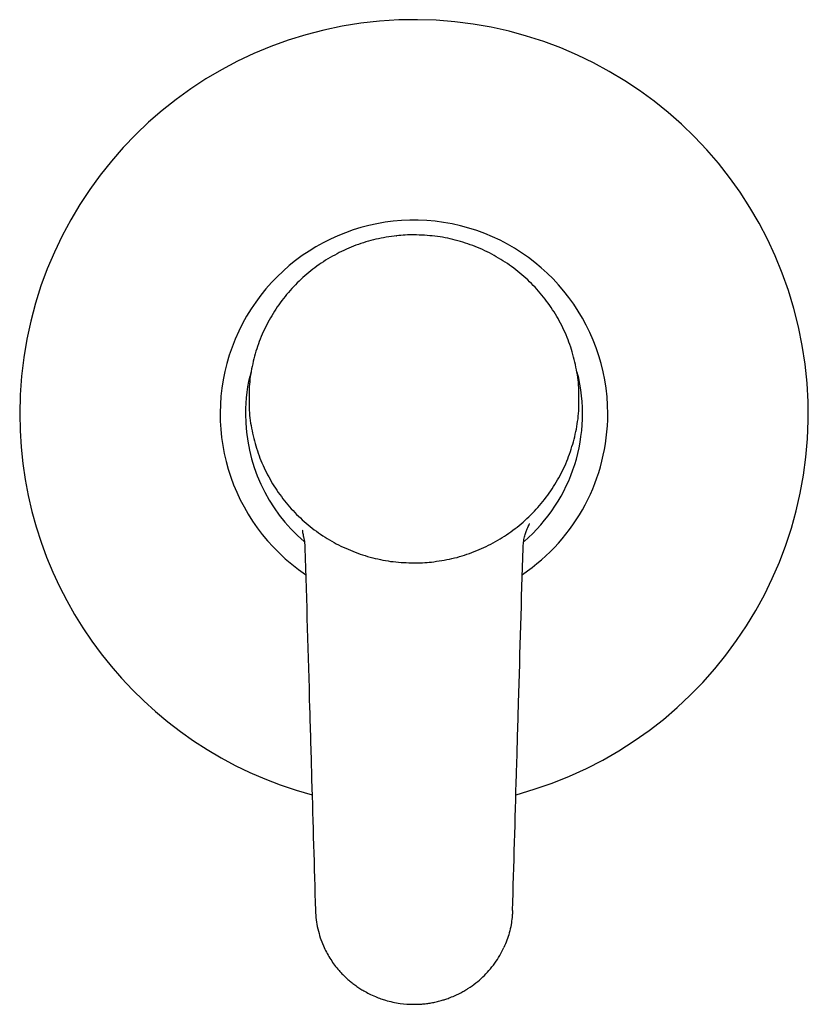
# Model space of a CAD drawing. Header units: millimetres. Extents: x 4070.847 to 4070.964, y 1936.008 to 1936.154.
import ezdxf

# ---------------------------------------------------------------- set-up
doc = ezdxf.new("R2010")
doc.units = ezdxf.units.MM
doc.layers.add('SANINDUSA', color=3, linetype='Continuous')

msp = doc.modelspace()

# ---------------------------------------------------------------- linework, layer by layer
at = {"layer": 'SANINDUSA'}
for p, q in [((4070.905074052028, 1936.073650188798), (4070.905074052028, 1936.073701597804)), ((4070.891175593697, 1936.018072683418), (4070.891738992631, 1936.016636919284))]:
    msp.add_line(p, q, dxfattribs=at)
at = {"layer": 'SANINDUSA', "flags": 128}
msp.add_lwpolyline([(4070.902500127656, 1936.12225636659), (4070.902503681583, 1936.122252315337), (4070.902504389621, 1936.12224901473)], dxfattribs=at)
at = {"layer": 'SANINDUSA'}
for radius, start, end in [(0.0585, 284.9964412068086, 180), (0.02875069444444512, 0, 235.9432100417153), (0.0250000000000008, 165.2810726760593, 180), (0.02500000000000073, 310.7766911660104, 14.25005116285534), (0.05850000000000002, 180, 255.0113685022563), (0.0250000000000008, 180, 229.3076400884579), (0.0287506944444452, 304.0712571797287, 0)]:
    msp.add_arc((4070.905074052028, 1936.09582184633), radius, start, end, dxfattribs=at)
for points, knots in [([(4070.902500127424, 1936.12225636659), (4070.901470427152, 1936.12211007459), (4070.899417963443, 1936.121818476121), (4070.896447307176, 1936.120896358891), (4070.893612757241, 1936.11963787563), (4070.890964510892, 1936.118027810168), (4070.888539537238, 1936.116098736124), (4070.886379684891, 1936.11388209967), (4070.884518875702, 1936.111412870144), (4070.882986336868, 1936.108726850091), (4070.881801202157, 1936.105873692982), (4070.881015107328, 1936.102894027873), (4070.880610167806, 1936.100434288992), (4070.880631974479, 1936.098812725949), (4070.880624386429, 1936.098215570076), (4070.880622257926, 1936.098048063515)], [0, 0, 0, 0, 0.08685304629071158, 0.1731209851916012, 0.2591679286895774, 0.3459047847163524, 0.431947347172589, 0.5182277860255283, 0.6048339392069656, 0.6908045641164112, 0.7774193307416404, 0.8636924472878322, 0.9497421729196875, 0.985902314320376, 1, 1, 1, 1]), ([(4070.905074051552, 1936.122391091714), (4070.904643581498, 1936.122385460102), (4070.903783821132, 1936.122374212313), (4070.902927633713, 1936.122295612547), (4070.902500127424, 1936.12225636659)], [0, 0, 0, 0, 0.5006860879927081, 1, 1, 1, 1]), ([(4070.929526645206, 1936.098049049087), (4070.92953807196, 1936.098475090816), (4070.929576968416, 1936.099925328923), (4070.929231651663, 1936.102395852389), (4070.928505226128, 1936.10539027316), (4070.927379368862, 1936.108270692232), (4070.925904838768, 1936.110985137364), (4070.924095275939, 1936.113492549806), (4070.921980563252, 1936.115755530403), (4070.919597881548, 1936.117733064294), (4070.916981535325, 1936.119396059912), (4070.914175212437, 1936.120720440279), (4070.911224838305, 1936.121673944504), (4070.908172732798, 1936.122278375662), (4070.906108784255, 1936.122353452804), (4070.905074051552, 1936.122391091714)], [0, 0, 0, 0, 0.03343637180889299, 0.1138167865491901, 0.1947248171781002, 0.274963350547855, 0.3556295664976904, 0.4362974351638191, 0.5165343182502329, 0.5974396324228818, 0.677818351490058, 0.7581959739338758, 0.8391002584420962, 0.9193350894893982, 1, 1, 1, 1]), ([(4070.880622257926, 1936.098048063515), (4070.880610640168, 1936.097614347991), (4070.880571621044, 1936.096157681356), (4070.880918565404, 1936.093686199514), (4070.881646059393, 1936.090691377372), (4070.882771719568, 1936.087814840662), (4070.884249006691, 1936.085098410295), (4070.886058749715, 1936.082592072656), (4070.888172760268, 1936.080332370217), (4070.890557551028, 1936.078354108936), (4070.893172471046, 1936.076692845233), (4070.895979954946, 1936.075369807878), (4070.898931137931, 1936.074416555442), (4070.901979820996, 1936.073813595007), (4070.904045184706, 1936.073738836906), (4070.905074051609, 1936.073701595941)], [0, 0, 0, 0, 0.03403332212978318, 0.1143035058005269, 0.1947928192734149, 0.2755873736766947, 0.3557875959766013, 0.436586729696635, 0.5170686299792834, 0.5973401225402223, 0.6782554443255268, 0.7585234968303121, 0.8390096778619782, 0.9198022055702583, 1, 1, 1, 1]), ([(4070.907648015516, 1936.073836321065), (4070.908673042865, 1936.073981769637), (4070.910717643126, 1936.074271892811), (4070.913688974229, 1936.075191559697), (4070.916522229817, 1936.076447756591), (4070.91917299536, 1936.078057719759), (4070.921599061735, 1936.079984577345), (4070.92375937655, 1936.082199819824), (4070.925623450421, 1936.084670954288), (4070.927156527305, 1936.087353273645), (4070.928340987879, 1936.090206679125), (4070.929137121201, 1936.093188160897), (4070.929547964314, 1936.095820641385), (4070.929532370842, 1936.097450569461), (4070.929526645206, 1936.098049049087)], [0, 0, 0, 0, 0.08644538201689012, 0.1724307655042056, 0.2591336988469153, 0.3452720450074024, 0.4314109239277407, 0.5181148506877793, 0.604101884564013, 0.6905479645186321, 0.7769976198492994, 0.8629855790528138, 0.9496908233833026, 1, 1, 1, 1]), ([(4070.921248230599, 1936.075875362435), (4070.921267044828, 1936.07618027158), (4070.92130259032, 1936.076756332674), (4070.921463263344, 1936.077548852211), (4070.921657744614, 1936.07821251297), (4070.921858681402, 1936.078742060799), (4070.922035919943, 1936.079139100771), (4070.922156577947, 1936.079392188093), (4070.922202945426, 1936.079497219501), (4070.922187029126, 1936.079493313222), (4070.922182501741, 1936.079492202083)], [0, 0, 0, 0, 0.1956678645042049, 0.3696728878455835, 0.521468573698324, 0.6523955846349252, 0.7658402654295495, 0.8671795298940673, 0.962219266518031, 1, 1, 1, 1]), ([(4070.888583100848, 1936.078576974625), (4070.888576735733, 1936.078578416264), (4070.888497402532, 1936.078596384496), (4070.888513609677, 1936.078421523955), (4070.888573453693, 1936.078083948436), (4070.888670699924, 1936.077647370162), (4070.888830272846, 1936.076903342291), (4070.888875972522, 1936.076228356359), (4070.888899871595, 1936.075875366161)], [0, 0, 0, 0, 0.02270372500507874, 0.2829735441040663, 0.400645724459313, 0.5147836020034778, 0.7462515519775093, 1, 1, 1, 1]), ([(4070.888899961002, 1936.075873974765), (4070.889127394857, 1936.067973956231), (4070.889456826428, 1936.056531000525), (4070.889976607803, 1936.038606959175), (4070.890267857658, 1936.028584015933), (4070.890455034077, 1936.022144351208)], [0, 0, 0, 0, 0.4407548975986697, 0.6384211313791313, 1, 1, 1, 1]), ([(4070.919693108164, 1936.02214412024), (4070.919888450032, 1936.028866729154), (4070.920186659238, 1936.039129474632), (4070.920705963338, 1936.057038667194), (4070.921028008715, 1936.068226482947), (4070.921248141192, 1936.075873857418)], [0, 0, 0, 0, 0.3753663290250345, 0.5730348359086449, 1, 1, 1, 1]), ([(4070.905074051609, 1936.073701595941), (4070.905502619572, 1936.073707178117), (4070.906362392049, 1936.073718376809), (4070.907218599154, 1936.073796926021), (4070.907648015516, 1936.073836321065)], [0, 0, 0, 0, 0.4984667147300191, 1, 1, 1, 1]), ([(4070.890455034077, 1936.022144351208), (4070.89048242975, 1936.021679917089), (4070.890536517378, 1936.020762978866), (4070.890777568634, 1936.019403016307), (4070.891043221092, 1936.018515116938), (4070.891175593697, 1936.018072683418)], [0, 0, 0, 0, 0.3399055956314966, 0.6710799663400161, 1, 1, 1, 1]), ([(4070.91969306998, 1936.022144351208), (4070.919693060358, 1936.022144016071), (4070.919693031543, 1936.022143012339), (4070.919692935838, 1936.022139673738), (4070.91969259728, 1936.022128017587), (4070.919691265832, 1936.022083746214), (4070.919685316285, 1936.021911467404), (4070.919668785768, 1936.021572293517), (4070.919641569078, 1936.02126707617), (4070.919625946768, 1936.021091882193)], [0, 0, 0, 0, 0.000959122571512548, 0.002872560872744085, 0.009519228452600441, 0.03418023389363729, 0.1289040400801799, 0.49999314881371, 1, 1, 1, 1]), ([(4070.919625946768, 1936.021091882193), (4070.9195816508, 1936.020736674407), (4070.919485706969, 1936.019967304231), (4070.919222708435, 1936.018837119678), (4070.9188687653, 1936.017701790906), (4070.918562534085, 1936.01699235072), (4070.918409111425, 1936.016636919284)], [0, 0, 0, 0, 0.2312664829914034, 0.5009167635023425, 0.7499579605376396, 1, 1, 1, 1]), ([(4070.89173897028, 1936.016636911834), (4070.891883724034, 1936.016337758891), (4070.892182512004, 1936.015720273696), (4070.892705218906, 1936.014855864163), (4070.893295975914, 1936.01401064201), (4070.893857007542, 1936.013320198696), (4070.894390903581, 1936.012736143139), (4070.894871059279, 1936.012256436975), (4070.895371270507, 1936.011802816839), (4070.895893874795, 1936.011371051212), (4070.89644432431, 1936.010956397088), (4070.897026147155, 1936.010561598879), (4070.897681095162, 1936.010162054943), (4070.898438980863, 1936.00975268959), (4070.899292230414, 1936.009361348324), (4070.900113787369, 1936.009047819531), (4070.901319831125, 1936.008660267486), (4070.902942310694, 1936.008309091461), (4070.904590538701, 1936.008193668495), (4070.905723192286, 1936.008217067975), (4070.90640882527, 1936.008262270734), (4070.907110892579, 1936.00834160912), (4070.907825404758, 1936.008457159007), (4070.908551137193, 1936.00861128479), (4070.909209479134, 1936.008786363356), (4070.909848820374, 1936.008986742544), (4070.910512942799, 1936.009225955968), (4070.911262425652, 1936.009541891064), (4070.911987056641, 1936.009898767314), (4070.912592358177, 1936.010237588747), (4070.91334970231, 1936.010703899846), (4070.9142538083, 1936.011348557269), (4070.915288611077, 1936.012247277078), (4070.916225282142, 1936.013223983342), (4070.917066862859, 1936.014288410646), (4070.917814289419, 1936.015429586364), (4070.918212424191, 1936.016237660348), (4070.918409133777, 1936.016636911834)], [0, 0, 0, 0, 0.03045175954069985, 0.06285584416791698, 0.09272390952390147, 0.1252292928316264, 0.1445394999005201, 0.1653187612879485, 0.1873849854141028, 0.2062364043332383, 0.2270981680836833, 0.2500066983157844, 0.2698993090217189, 0.2963142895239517, 0.3273788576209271, 0.3537568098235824, 0.3744862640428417, 0.4396097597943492, 0.4992675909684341, 0.5186688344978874, 0.5388000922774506, 0.559447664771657, 0.5806194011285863, 0.60236978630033, 0.6247576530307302, 0.6407550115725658, 0.6616999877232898, 0.6874400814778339, 0.7132565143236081, 0.7340377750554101, 0.7498371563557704, 0.7935361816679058, 0.834616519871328, 0.8748184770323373, 0.9174578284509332, 0.9592177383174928, 1, 1, 1, 1])]:
    msp.add_open_spline(points, degree=3, knots=knots, dxfattribs=at)

doc.saveas('drawing.dxf')
